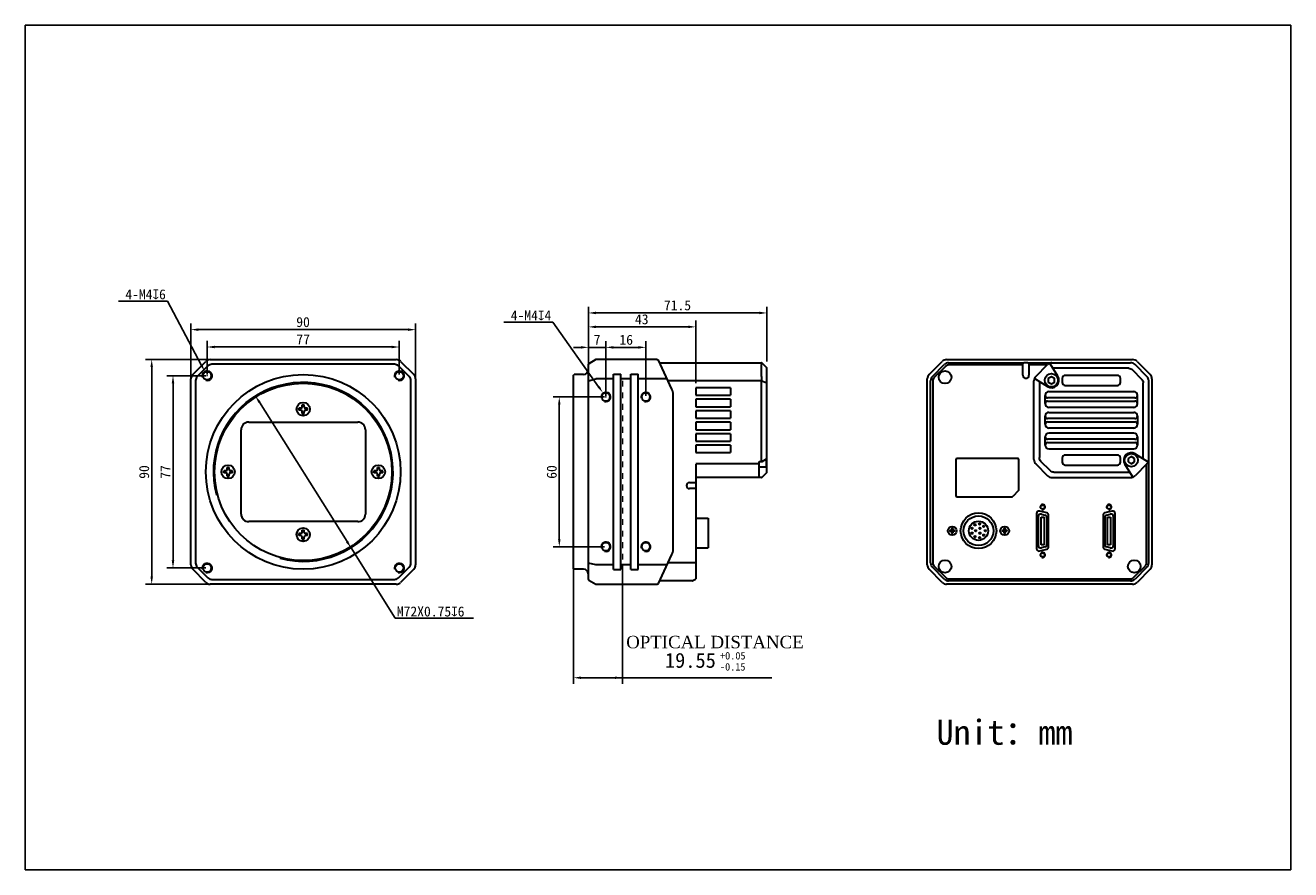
# Model space of a CAD drawing. Header units: millimetres. Extents: x -6 to 501, y 18 to 357.
import ezdxf

# ---------------------------------------------------------------- set-up
doc = ezdxf.new("R2010")
doc.units = ezdxf.units.MM
doc.header["$LTSCALE"] = 23.1
doc.header["$PDMODE"] = 3
doc.header["$PDSIZE"] = 8
doc.linetypes.add('DASHED', pattern=[0.2, 0.1, -0.1])
doc.layers.get('0').update_dxf_attribs({"linetype": 'CONTINUOUS'})
doc.layers.get('Defpoints').update_dxf_attribs({"linetype": 'CONTINUOUS'})
for name, color, linetype in [('00_COMPONENTS', 7, 'CONTINUOUS'), ('09_ALL_ROUNDS', 7, 'CONTINUOUS'), ('20_ALL_FEATURES', 7, 'CONTINUOUS'), ('51__DRAFT_DIMS', 7, 'CONTINUOUS')]:
    doc.layers.add(name, color=color, linetype=linetype)
doc.styles.get("Standard").update_dxf_attribs({"font": 'simfang.ttf'})
doc.dimstyles.new('DIMSTYLE_1', dxfattribs={"dimtxt": 4, "dimasz": 3, "dimexe": 2.5, "dimexo": 0.5, "dimgap": 1, "dimtad": 1, "dimdsep": 46, "dimtxsty": 'STANDARD', "dimblk": '_FILLED', "dimblk1": '_FILLED', "dimblk2": '_FILLED', "dimcen": 0.09, "dimclrt": 3, "dimazin": 2, "dimtp": 0.3, "dimtm": 0.3, "dimtfac": 1, "dimtofl": 0, "dimtmove": 0, "dimatfit": 3, "dimldrblk": '_FILLED', "dimfxl": 1, "dimtolj": 1, "dimarcsym": 0})
doc.dimstyles.new('DIMSTYLE_2', dxfattribs={"dimtxt": 4, "dimasz": 3, "dimexe": 2.5, "dimexo": 0.5, "dimtad": 1, "dimdsep": 46, "dimtxsty": 'STANDARD', "dimblk": '_FILLED', "dimblk1": '_FILLED', "dimblk2": '_FILLED', "dimcen": 0.09, "dimclrt": 3, "dimazin": 2, "dimtp": 0.1, "dimtm": 0.1, "dimtfac": 1, "dimtofl": 0, "dimtmove": 0, "dimatfit": 1, "dimldrblk": '_FILLED', "dimfxl": 1, "dimtolj": 1, "dimarcsym": 0})
doc.dimstyles.new('DIMSTYLE_3', dxfattribs={"dimtxt": 4, "dimasz": 3, "dimexe": 2.5, "dimexo": 0.5, "dimtad": 1, "dimdsep": 46, "dimtxsty": 'STANDARD', "dimblk": '_FILLED', "dimblk1": '_FILLED', "dimblk2": '_FILLED', "dimcen": 0.09, "dimclrt": 3, "dimazin": 2, "dimtp": 0.3, "dimtm": 0.3, "dimtfac": 1, "dimtmove": 0, "dimatfit": 2, "dimldrblk": '_FILLED', "dimfxl": 1, "dimtolj": 1, "dimarcsym": 0})
doc.dimstyles.new('DIMSTYLE_4', dxfattribs={"dimtxt": 4, "dimasz": 3, "dimexe": 2.5, "dimexo": 0.5, "dimgap": 1, "dimtad": 1, "dimdsep": 46, "dimtxsty": 'STANDARD', "dimblk": '_FILLED', "dimblk1": '_FILLED', "dimblk2": '_FILLED', "dimcen": 0.09, "dimclrt": 3, "dimazin": 2, "dimtp": 0.2, "dimtm": 0.2, "dimtfac": 1, "dimtofl": 0, "dimtmove": 0, "dimatfit": 3, "dimldrblk": '_FILLED', "dimfxl": 1, "dimtolj": 1, "dimarcsym": 0})

# ---------------------------------------------------------------- blocks, each defined once
blk = doc.blocks.new('_FILLED')
at = {"color": 0, "linetype": 'ByBlock'}
blk.add_solid([(0, 0), (-1, 0.17), (-1, -0.17)], dxfattribs=at)
blk = doc.blocks.new('*D1')
at = {"layer": '51__DRAFT_DIMS', "color": 0, "lineweight": -2, "transparency": 16777216}
for p, q in [((60.78, 215.35), (60.78, 237.1)), ((63.78, 234.6), (147.78, 234.6)), ((150.78, 210.27), (150.78, 237.1))]:
    blk.add_line(p, q, dxfattribs=at)
at = {"layer": 'Defpoints', "color": 0, "transparency": 16777216}
for p in [(150.78, 234.6), (60.78, 214.85), (150.78, 209.77)]:
    blk.add_point(p, dxfattribs=at)
at = {"layer": '51__DRAFT_DIMS', "color": 0, "lineweight": -2, "transparency": 16777216, "xscale": 3, "yscale": 3, "zscale": 3, "rotation": 180}
blk.add_blockref('_FILLED', (60.78, 234.6), dxfattribs=at)
at = {"layer": '51__DRAFT_DIMS', "color": 0, "lineweight": -2, "transparency": 16777216, "xscale": 3, "yscale": 3, "zscale": 3}
blk.add_blockref('_FILLED', (150.78, 234.6), dxfattribs=at)
at = {"layer": '51__DRAFT_DIMS', "color": 3, "transparency": 16777216, "insert": (105.72, 239.65), "char_height": 4, "attachment_point": 2}
blk.add_mtext('\\A1;{\\C7;90}', dxfattribs=at)
blk = doc.blocks.new('*D2')
at = {"layer": '51__DRAFT_DIMS', "color": 0, "lineweight": -2, "transparency": 16777216}
for p, q in [((67.28, 216.62), (67.28, 230.15)), ((144.28, 216.62), (144.28, 230.15)), ((141.28, 227.65), (70.28, 227.65))]:
    blk.add_line(p, q, dxfattribs=at)
at = {"layer": 'Defpoints', "color": 0, "transparency": 16777216}
for p in [(67.28, 227.65), (67.28, 216.12), (144.28, 216.12)]:
    blk.add_point(p, dxfattribs=at)
at = {"layer": '51__DRAFT_DIMS', "color": 0, "lineweight": -2, "transparency": 16777216, "xscale": 3, "yscale": 3, "zscale": 3, "rotation": 180}
blk.add_blockref('_FILLED', (67.28, 227.65), dxfattribs=at)
at = {"layer": '51__DRAFT_DIMS', "color": 0, "lineweight": -2, "transparency": 16777216, "xscale": 3, "yscale": 3, "zscale": 3}
blk.add_blockref('_FILLED', (144.28, 227.65), dxfattribs=at)
at = {"layer": '51__DRAFT_DIMS', "color": 3, "transparency": 16777216, "insert": (105.76, 232.7), "char_height": 4, "attachment_point": 2}
blk.add_mtext('\\A1;{\\C7;77}', dxfattribs=at)
blk = doc.blocks.new('*D3')
at = {"layer": '51__DRAFT_DIMS', "color": 0, "lineweight": -2, "transparency": 16777216}
for p, q in [((66.78, 216.12), (51.12, 216.12)), ((53.62, 213.12), (53.62, 142.12)), ((66.78, 139.12), (51.12, 139.12))]:
    blk.add_line(p, q, dxfattribs=at)
at = {"layer": 'Defpoints', "color": 0, "transparency": 16777216}
for p in [(67.28, 216.12), (53.62, 139.12), (67.28, 139.12)]:
    blk.add_point(p, dxfattribs=at)
at = {"layer": '51__DRAFT_DIMS', "color": 0, "lineweight": -2, "transparency": 16777216, "xscale": 3, "yscale": 3, "zscale": 3}
for p, rotation in [((53.62, 216.12), 90), ((53.62, 139.12), 270)]:
    blk.add_blockref('_FILLED', p, dxfattribs=dict(at, rotation=rotation))
at = {"layer": '51__DRAFT_DIMS', "color": 3, "transparency": 16777216, "insert": (48.57, 177.59), "char_height": 4, "attachment_point": 2, "rotation": 90}
blk.add_mtext('\\A1;{\\C7;77}', dxfattribs=at)
blk = doc.blocks.new('*D4')
at = {"layer": '51__DRAFT_DIMS', "color": 0, "lineweight": -2, "transparency": 16777216}
for p, q in [((68.05, 222.62), (42.58, 222.62)), ((45.08, 219.62), (45.08, 135.62)), ((68.05, 132.62), (42.58, 132.62))]:
    blk.add_line(p, q, dxfattribs=at)
at = {"layer": 'Defpoints', "color": 0, "transparency": 16777216}
for p in [(68.55, 222.62), (45.08, 132.62), (68.55, 132.62)]:
    blk.add_point(p, dxfattribs=at)
at = {"layer": '51__DRAFT_DIMS', "color": 0, "lineweight": -2, "transparency": 16777216, "xscale": 3, "yscale": 3, "zscale": 3}
for p, rotation in [((45.08, 222.62), 90), ((45.08, 132.62), 270)]:
    blk.add_blockref('_FILLED', p, dxfattribs=dict(at, rotation=rotation))
at = {"layer": '51__DRAFT_DIMS', "color": 3, "transparency": 16777216, "insert": (40.04, 177.56), "char_height": 4, "attachment_point": 2, "rotation": 90}
blk.add_mtext('\\A1;{\\C7;90}', dxfattribs=at)
blk = doc.blocks.new('*D5')
at = {"layer": '51__DRAFT_DIMS', "color": 0, "lineweight": -2, "transparency": 16777216}
for p, q in [((51.37, 246.04), (31.83, 246.04)), ((64.94, 220.53), (51.37, 246.04)), ((67.19, 216.12), (67.37, 216.12)), ((67.28, 216.03), (67.28, 216.21))]:
    blk.add_line(p, q, dxfattribs=at)
at = {"layer": 'Defpoints', "color": 0, "transparency": 16777216}
for p in [(66.34, 217.88), (68.22, 214.35)]:
    blk.add_point(p, dxfattribs=at)
at = {"layer": '51__DRAFT_DIMS', "color": 0, "lineweight": -2, "transparency": 16777216, "xscale": 3, "yscale": 3, "zscale": 3, "rotation": 298.0023722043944}
blk.add_blockref('_FILLED', (66.34, 217.88), dxfattribs=at)
at = {"layer": '51__DRAFT_DIMS', "color": 3, "transparency": 16777216, "insert": (50.75, 250.75), "char_height": 4, "attachment_point": 3}
blk.add_mtext('\\A1;{\\C7;4-M4\\fgdt|b0|i0|c134|p2;x\\f@FangSong|b0|i0|c134|p49;6}', dxfattribs=at)
blk = doc.blocks.new('*D6')
at = {"layer": '51__DRAFT_DIMS', "color": 0, "lineweight": -2, "transparency": 16777216}
for p, q in [((88.22, 205.55), (123.35, 149.68)), ((124.94, 147.14), (142.65, 118.97)), ((142.65, 118.97), (174.06, 118.97))]:
    blk.add_line(p, q, dxfattribs=at)
at = {"layer": 'Defpoints', "color": 0, "transparency": 16777216}
for p in [(86.62, 208.09), (124.94, 147.14)]:
    blk.add_point(p, dxfattribs=at)
at = {"layer": '51__DRAFT_DIMS', "color": 0, "lineweight": -2, "transparency": 16777216, "xscale": 3, "yscale": 3, "zscale": 3}
for p, rotation in [((86.62, 208.09), 122.1550733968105), ((124.94, 147.14), 302.1550733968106)]:
    blk.add_blockref('_FILLED', p, dxfattribs=dict(at, rotation=rotation))
at = {"layer": '51__DRAFT_DIMS', "color": 3, "transparency": 16777216, "insert": (143.28, 123.68), "char_height": 4, "attachment_point": 1}
blk.add_mtext('\\A1;{\\C7;M72X0.75\\fgdt|b0|i0|c134|p2;x\\f@FangSong|b0|i0|c134|p49;6}', dxfattribs=at)
blk = doc.blocks.new('*D8')
at = {"layer": '51__DRAFT_DIMS', "color": 0, "lineweight": -2, "transparency": 16777216}
for p, q in [((220.03, 220.55), (220.03, 230)), ((227.03, 208.12), (227.03, 230)), ((217.03, 227.5), (214.03, 227.5)), ((230.03, 227.5), (233.03, 227.5))]:
    blk.add_line(p, q, dxfattribs=at)
at = {"layer": 'Defpoints', "color": 0, "transparency": 16777216}
for p in [(227.03, 227.5), (220.03, 220.05), (227.03, 207.62)]:
    blk.add_point(p, dxfattribs=at)
at = {"layer": '51__DRAFT_DIMS', "color": 0, "lineweight": -2, "transparency": 16777216, "xscale": 3, "yscale": 3, "zscale": 3}
blk.add_blockref('_FILLED', (220.03, 227.5), dxfattribs=at)
at = {"layer": '51__DRAFT_DIMS', "color": 0, "lineweight": -2, "transparency": 16777216, "xscale": 3, "yscale": 3, "zscale": 3, "rotation": 180}
blk.add_blockref('_FILLED', (227.03, 227.5), dxfattribs=at)
at = {"layer": '51__DRAFT_DIMS', "color": 3, "lineweight": 15, "transparency": 16777216, "insert": (223.53, 232.55), "char_height": 4, "attachment_point": 2}
blk.add_mtext('\\A1;{\\C256;7}', dxfattribs=at)
blk = doc.blocks.new('*D9')
at = {"layer": '51__DRAFT_DIMS', "color": 0, "lineweight": -2, "transparency": 16777216}
for p, q in [((227.03, 208.12), (227.03, 230)), ((243.03, 208.12), (243.03, 230)), ((230.03, 227.5), (240.03, 227.5))]:
    blk.add_line(p, q, dxfattribs=at)
at = {"layer": 'Defpoints', "color": 0, "transparency": 16777216}
for p in [(243.03, 227.5), (227.03, 207.62), (243.03, 207.62)]:
    blk.add_point(p, dxfattribs=at)
at = {"layer": '51__DRAFT_DIMS', "color": 0, "lineweight": -2, "transparency": 16777216, "xscale": 3, "yscale": 3, "zscale": 3, "rotation": 180}
blk.add_blockref('_FILLED', (227.03, 227.5), dxfattribs=at)
at = {"layer": '51__DRAFT_DIMS', "color": 0, "lineweight": -2, "transparency": 16777216, "xscale": 3, "yscale": 3, "zscale": 3}
blk.add_blockref('_FILLED', (243.03, 227.5), dxfattribs=at)
at = {"layer": '51__DRAFT_DIMS', "color": 3, "lineweight": 15, "transparency": 16777216, "insert": (235.18, 232.55), "char_height": 4, "attachment_point": 2}
blk.add_mtext('\\A1;{\\C256;16}', dxfattribs=at)
blk = doc.blocks.new('*D10')
at = {"layer": '51__DRAFT_DIMS', "color": 0, "lineweight": -2, "transparency": 16777216}
for p, q in [((226.53, 207.62), (205.87, 207.62)), ((208.37, 204.62), (208.37, 150.62)), ((226.53, 147.62), (205.87, 147.62))]:
    blk.add_line(p, q, dxfattribs=at)
at = {"layer": 'Defpoints', "color": 0, "transparency": 16777216}
for p in [(227.03, 207.62), (208.37, 147.62), (227.03, 147.62)]:
    blk.add_point(p, dxfattribs=at)
at = {"layer": '51__DRAFT_DIMS', "color": 0, "lineweight": -2, "transparency": 16777216, "xscale": 3, "yscale": 3, "zscale": 3}
for p, rotation in [((208.37, 207.62), 90), ((208.37, 147.62), 270)]:
    blk.add_blockref('_FILLED', p, dxfattribs=dict(at, rotation=rotation))
at = {"layer": '51__DRAFT_DIMS', "color": 3, "lineweight": 15, "transparency": 16777216, "insert": (203.33, 177.57), "char_height": 4, "attachment_point": 2, "rotation": 90}
blk.add_mtext('\\A1;{\\C7;60}', dxfattribs=at)
blk = doc.blocks.new('*D11')
at = {"layer": '51__DRAFT_DIMS', "color": 0, "lineweight": -2, "transparency": 16777216}
for p, q in [((220.03, 220.55), (220.03, 238.21)), ((223.03, 235.71), (260.03, 235.71)), ((263.03, 213.19), (263.03, 238.21))]:
    blk.add_line(p, q, dxfattribs=at)
at = {"layer": 'Defpoints', "color": 0, "transparency": 16777216}
for p in [(263.03, 235.71), (220.03, 220.05), (263.03, 212.69)]:
    blk.add_point(p, dxfattribs=at)
at = {"layer": '51__DRAFT_DIMS', "color": 0, "lineweight": -2, "transparency": 16777216, "xscale": 3, "yscale": 3, "zscale": 3, "rotation": 180}
blk.add_blockref('_FILLED', (220.03, 235.71), dxfattribs=at)
at = {"layer": '51__DRAFT_DIMS', "color": 0, "lineweight": -2, "transparency": 16777216, "xscale": 3, "yscale": 3, "zscale": 3}
blk.add_blockref('_FILLED', (263.03, 235.71), dxfattribs=at)
at = {"layer": '51__DRAFT_DIMS', "color": 3, "lineweight": 15, "transparency": 16777216, "insert": (241.41, 240.76), "char_height": 4, "attachment_point": 2}
blk.add_mtext('\\A1;{\\C256;43}', dxfattribs=at)
blk = doc.blocks.new('*D12')
at = {"layer": '51__DRAFT_DIMS', "color": 0, "lineweight": -2, "transparency": 16777216}
for p, q in [((220.03, 220.55), (220.03, 243.79)), ((291.53, 221.89), (291.53, 243.79)), ((223.03, 241.29), (288.53, 241.29))]:
    blk.add_line(p, q, dxfattribs=at)
at = {"layer": 'Defpoints', "color": 0, "transparency": 16777216}
for p in [(291.53, 241.29), (220.03, 220.05), (291.53, 221.39)]:
    blk.add_point(p, dxfattribs=at)
at = {"layer": '51__DRAFT_DIMS', "color": 0, "lineweight": -2, "transparency": 16777216, "xscale": 3, "yscale": 3, "zscale": 3, "rotation": 180}
blk.add_blockref('_FILLED', (220.03, 241.29), dxfattribs=at)
at = {"layer": '51__DRAFT_DIMS', "color": 0, "lineweight": -2, "transparency": 16777216, "xscale": 3, "yscale": 3, "zscale": 3}
blk.add_blockref('_FILLED', (291.53, 241.29), dxfattribs=at)
at = {"layer": '51__DRAFT_DIMS', "color": 3, "lineweight": 15, "transparency": 16777216, "insert": (255.73, 246.36), "char_height": 4, "attachment_point": 2}
blk.add_mtext('\\A1;{\\C256;71.5}', dxfattribs=at)
blk = doc.blocks.new('*D13')
at = {"layer": '51__DRAFT_DIMS', "color": 0, "lineweight": -2, "transparency": 16777216}
for p, q in [((205.78, 237.58), (186.14, 237.58)), ((224.14, 211.69), (205.78, 237.58)), ((226.94, 207.62), (227.12, 207.62)), ((227.03, 207.53), (227.03, 207.71))]:
    blk.add_line(p, q, dxfattribs=at)
at = {"layer": 'Defpoints', "color": 0, "transparency": 16777216}
for p in [(225.87, 209.25), (228.19, 205.98)]:
    blk.add_point(p, dxfattribs=at)
at = {"layer": '51__DRAFT_DIMS', "color": 0, "lineweight": -2, "transparency": 16777216, "xscale": 3, "yscale": 3, "zscale": 3, "rotation": 305.3415762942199}
blk.add_blockref('_FILLED', (225.87, 209.25), dxfattribs=at)
at = {"layer": '51__DRAFT_DIMS', "color": 3, "lineweight": 15, "transparency": 16777216, "insert": (205.15, 242.29), "char_height": 4, "attachment_point": 3}
blk.add_mtext('\\A1;{\\C7;4-M4\\fgdt|b0|i0|c134|p2;x\\f@FangSong|b0|i0|c134|p49;4}', dxfattribs=at)

msp = doc.modelspace()

# ---------------------------------------------------------------- linework, layer by layer
at = {"color": 252}
for p, q in [((227.029, 227.502), (220.029, 227.502)), ((214.079, 138.816), (214.079, 92.625)), ((233.636, 140.029), (233.636, 92.625)), ((233.636, 95.125), (217.079, 95.125)), ((293.468, 95.125), (233.636, 95.125))]:
    msp.add_line(p, q, dxfattribs=at)
msp.add_lwpolyline([(-5.553, 356.548), (501.388, 356.548), (501.388, 18.215), (-5.553, 18.215)], close=True)
at = {"layer": '00_COMPONENTS', "lineweight": 30}
for p, q in [((61.515, 216.641), (66.758, 221.884)), ((67.619, 220.051), (63.347, 215.779)), ((68.525, 222.616), (143.04, 222.616)), ((142.354, 220.711), (69.212, 220.711)), ((148.218, 215.779), (143.946, 220.051)), ((144.808, 221.884), (150.05, 216.641)), ((220.029, 134.521), (220.029, 220.711)), ((222.959, 222.576), (220.179, 220.97)), ((222.959, 222.576), (222.959, 222.575)), ((247.642, 222.616), (223.109, 222.616)), ((247.642, 222.616), (248.095, 222.327)), ((253.491, 210.756), (248.095, 222.327)), ((356.545, 216.641), (361.787, 221.884)), ((357.845, 215.848), (362.58, 220.584)), ((363.198, 219.966), (358.462, 215.231)), ((363.555, 222.616), (438.07, 222.616)), ((364.348, 221.316), (394.51, 221.316)), ((394.113, 220.443), (364.348, 220.443)), ((394.113, 216.316), (394.113, 221.316)), ((396.113, 221.316), (394.513, 221.316)), ((396.115, 221.316), (396.505, 221.316)), ((396.513, 221.316), (396.513, 216.316)), ((396.513, 221.316), (437.277, 221.316)), ((403.839, 220.443), (396.513, 220.443)), ((406.353, 219.109), (406.141, 218.976)), ((443.78, 215.848), (439.045, 220.584)), ((439.838, 221.884), (445.08, 216.641)), ((60.783, 140.359), (60.783, 214.873)), ((62.688, 214.187), (62.688, 141.045)), ((148.877, 141.045), (148.877, 214.187)), ((150.783, 214.873), (150.783, 140.359)), ((214.079, 216.416), (214.279, 216.616)), ((214.079, 138.816), (214.079, 216.416)), ((218.029, 216.616), (214.279, 216.616)), ((220.029, 214.15), (222.959, 214.876)), ((223.109, 214.873), (222.959, 214.876)), ((230.029, 214.873), (223.109, 214.873)), ((230.029, 138.523), (230.029, 216.709)), ((230.029, 216.709), (233.029, 216.709)), ((233.029, 138.523), (233.029, 216.709)), ((237.029, 214.873), (233.029, 214.873)), ((237.029, 138.523), (237.029, 216.709)), ((237.029, 216.709), (240.029, 216.709)), ((240.029, 138.523), (240.029, 216.709)), ((251.571, 214.873), (240.029, 214.873)), ((355.813, 140.359), (355.813, 214.873)), ((357.113, 141.151), (357.113, 214.08)), ((357.986, 214.08), (357.986, 141.151)), ((444.513, 141.151), (444.513, 214.08)), ((445.813, 214.873), (445.813, 140.359)), ((253.96, 146.589), (253.96, 208.642)), ((104.883, 203.166), (104.033, 203.166)), ((104.033, 202.366), (104.033, 203.166)), ((105.383, 204.516), (106.183, 204.516)), ((105.383, 203.666), (105.383, 204.516)), ((106.183, 203.666), (106.183, 204.516)), ((107.533, 203.166), (106.683, 203.166)), ((107.533, 202.366), (107.533, 203.166)), ((104.883, 202.366), (104.033, 202.366)), ((105.383, 201.016), (105.383, 201.866)), ((105.383, 201.016), (106.183, 201.016)), ((106.183, 201.016), (106.183, 201.866)), ((107.533, 202.366), (106.683, 202.366)), ((80.891, 160.716), (80.891, 194.516)), ((83.933, 197.558), (127.633, 197.558)), ((130.675, 194.516), (130.675, 160.716)), ((74.783, 178.016), (73.933, 178.016)), ((73.933, 177.216), (73.933, 178.016)), ((75.283, 179.366), (76.083, 179.366)), ((75.283, 178.516), (75.283, 179.366)), ((76.083, 178.516), (76.083, 179.366)), ((77.433, 178.016), (76.583, 178.016)), ((77.433, 177.216), (77.433, 178.016)), ((134.983, 178.016), (134.133, 178.016)), ((134.133, 177.216), (134.133, 178.016)), ((135.483, 179.366), (136.283, 179.366)), ((135.483, 178.516), (135.483, 179.366)), ((136.283, 178.516), (136.283, 179.366)), ((137.633, 178.016), (136.783, 178.016)), ((137.633, 177.216), (137.633, 178.016)), ((263.029, 180.643), (263.029, 172.918)), ((443.639, 141.151), (443.639, 180.643)), ((74.783, 177.216), (73.933, 177.216)), ((75.283, 175.866), (75.283, 176.716)), ((75.283, 175.866), (76.083, 175.866)), ((76.083, 175.866), (76.083, 176.716)), ((77.433, 177.216), (76.583, 177.216)), ((134.983, 177.216), (134.133, 177.216)), ((135.483, 175.866), (135.483, 176.716)), ((135.483, 175.866), (136.283, 175.866)), ((136.283, 175.866), (136.283, 176.716)), ((137.633, 177.216), (136.783, 177.216)), ((260.529, 173.316), (263.029, 173.316)), ((263.029, 172.916), (263.029, 171.316)), ((263.029, 170.916), (260.529, 170.916)), ((263.029, 171.313), (263.029, 170.923)), ((263.029, 170.916), (263.029, 134.789)), ((127.633, 157.674), (83.933, 157.674)), ((263.029, 159.066), (268.029, 159.066)), ((268.029, 159.065), (268.029, 147.167)), ((399.613, 160.946), (399.613, 146.886)), ((400.263, 159.717), (400.263, 148.116)), ((403.671, 161.162), (400.871, 161.912)), ((401.413, 159.517), (402.613, 159.517)), ((401.413, 148.316), (401.413, 159.517)), ((401.413, 159.516), (402.613, 159.516)), ((401.521, 160.683), (403.021, 160.281)), ((401.521, 160.682), (403.021, 160.28)), ((402.613, 159.517), (402.613, 148.316)), ((403.763, 148.518), (403.763, 159.315)), ((404.413, 147.636), (404.413, 160.196)), ((426.213, 160.196), (426.213, 147.636)), ((426.863, 159.314), (426.863, 148.517)), ((429.754, 161.912), (426.954, 161.162)), ((427.604, 160.28), (429.104, 160.682)), ((427.604, 160.279), (429.104, 160.681)), ((428.013, 159.516), (429.213, 159.516)), ((428.013, 148.315), (428.013, 159.516)), ((428.013, 159.515), (429.213, 159.515)), ((429.213, 159.516), (429.213, 148.315)), ((430.363, 148.115), (430.363, 159.716)), ((431.013, 146.886), (431.013, 160.946)), ((104.883, 152.866), (104.033, 152.866)), ((104.033, 152.066), (104.033, 152.866)), ((105.383, 154.216), (106.183, 154.216)), ((105.383, 153.366), (105.383, 154.216)), ((106.183, 153.366), (106.183, 154.216)), ((107.533, 152.866), (106.683, 152.866)), ((107.533, 152.066), (107.533, 152.866)), ((104.883, 152.066), (104.033, 152.066)), ((105.383, 150.716), (105.383, 151.566)), ((105.383, 150.716), (106.183, 150.716)), ((106.183, 150.716), (106.183, 151.566)), ((107.533, 152.066), (106.683, 152.066)), ((263.029, 147.166), (268.029, 147.166)), ((402.613, 148.317), (401.413, 148.317)), ((402.613, 148.316), (401.413, 148.316)), ((403.021, 147.553), (401.521, 147.151)), ((403.021, 147.552), (401.521, 147.15)), ((429.104, 147.15), (427.604, 147.552)), ((429.104, 147.149), (427.604, 147.551)), ((429.213, 148.316), (428.013, 148.316)), ((429.213, 148.315), (428.013, 148.315)), ((248.095, 132.905), (253.491, 144.476)), ((400.871, 145.92), (403.671, 146.67)), ((426.954, 146.67), (429.754, 145.92)), ((66.758, 133.348), (61.515, 138.591)), ((63.347, 139.453), (67.619, 135.181)), ((143.946, 135.181), (148.218, 139.453)), ((150.05, 138.591), (144.808, 133.348)), ((214.079, 138.816), (214.279, 138.616)), ((218.029, 138.616), (214.279, 138.616)), ((222.959, 140.356), (220.029, 141.082)), ((223.109, 140.359), (222.959, 140.356)), ((230.029, 140.359), (223.109, 140.359)), ((230.029, 138.523), (233.029, 138.523)), ((237.029, 140.359), (233.029, 140.359)), ((237.029, 138.523), (240.029, 138.523)), ((251.571, 140.359), (240.029, 140.359)), ((263.029, 141.151), (251.941, 141.151)), ((361.787, 133.348), (356.545, 138.591)), ((362.58, 134.648), (357.845, 139.384)), ((358.462, 140.001), (363.198, 135.266)), ((438.427, 135.266), (443.163, 140.001)), ((443.78, 139.384), (439.045, 134.648)), ((445.08, 138.591), (439.838, 133.348)), ((143.04, 132.616), (68.525, 132.616)), ((69.212, 134.521), (142.354, 134.521)), ((220.179, 134.261), (222.959, 132.656)), ((222.959, 132.656), (222.959, 132.656)), ((223.109, 132.616), (247.642, 132.616)), ((247.642, 132.616), (248.095, 132.905)), ((261.682, 133.916), (248.567, 133.916)), ((262.879, 134.529), (261.932, 133.983)), ((438.07, 132.616), (363.555, 132.616)), ((364.348, 134.789), (437.277, 134.789)), ((437.277, 133.916), (364.348, 133.916))]:
    msp.add_line(p, q, dxfattribs=at)
at = {"layer": '00_COMPONENTS', "color": 0, "linetype": 'DASHED', "lineweight": 15}
msp.add_line((233.629, 214.088), (233.629, 142.121), dxfattribs=at)
at = {"layer": '00_COMPONENTS', "lineweight": 30}
for centre, radius in [((362.913, 215.516), 2.55), ((67.283, 216.116), 1.65), ((105.783, 177.616), 39), ((105.783, 177.616), 35.5), ((144.283, 216.116), 1.65), ((227.029, 207.616), 1.65), ((243.029, 207.616), 1.65), ((105.783, 202.766), 2.7), ((75.683, 177.616), 2.7), ((135.883, 177.616), 2.7), ((402.013, 163.516), 0.8), ((428.613, 163.516), 0.8), ((105.783, 152.466), 2.7), ((227.029, 147.616), 1.65), ((243.029, 147.616), 1.65), ((362.913, 139.716), 2.55), ((402.013, 144.316), 0.8), ((428.613, 144.316), 0.8), ((438.713, 139.716), 2.55), ((67.283, 139.116), 1.65), ((144.283, 139.116), 1.65)]:
    msp.add_circle(centre, radius, dxfattribs=at)
at = {"layer": '00_COMPONENTS', "color": 8}
for centre, radius in [((67.283, 216.116), 2), ((144.283, 216.116), 2), ((105.783, 177.616), 36), ((67.283, 139.116), 2), ((144.283, 139.116), 2)]:
    msp.add_arc(centre, radius, 255, 195, dxfattribs=at)
at = {"layer": '00_COMPONENTS', "lineweight": 30}
for centre, radius, start, end in [((68.525, 220.116), 2.5, 90, 135.00076), ((143.04, 220.116), 2.5, 45, 90), ((218.029, 218.616), 2, 270, 0), ((220.329, 220.711), 0.3, 120, 180), ((223.109, 222.316), 0.3, 90.00474, 120), ((363.555, 220.116), 2.5, 90, 135), ((364.348, 218.816), 2.5, 90, 135), ((364.348, 218.816), 1.627, 90, 135), ((405.748, 218.816), 2.5, 90, 135), ((405.178, 220.992), 0.25, 104.68217, 211.95888), ((437.277, 218.816), 2.5, 45, 90), ((438.07, 220.116), 2.5, 45, 90), ((63.283, 214.873), 2.5, 135, 180), ((148.283, 214.873), 2.5, 0, 45.00186), ((224.471, 214.852), 1.362, 179.0988, 179.99934), ((358.313, 214.873), 2.5, 135, 180), ((359.613, 214.08), 2.5, 135, 180), ((359.613, 214.08), 1.627, 135, 180), ((395.313, 216.316), 1.2, 180, 0), ((442.013, 214.08), 2.5, 0, 45), ((443.313, 214.873), 2.5, 0, 45), ((248.96, 208.642), 5, 0, 25), ((104.883, 203.666), 0.5, 269.99991, 359.99991), ((106.683, 203.666), 0.5, 179.99991, 269.99991), ((104.883, 201.866), 0.5, 359.99991, 89.99991), ((106.683, 201.866), 0.5, 89.99991, 179.99991), ((83.933, 194.516), 3.042, 90, 180), ((127.633, 194.516), 3.042, 0, 90), ((74.783, 178.516), 0.5, 269.99991, 359.99991), ((76.583, 178.516), 0.5, 179.99991, 269.99991), ((134.983, 178.516), 0.5, 269.99991, 359.99991), ((136.783, 178.516), 0.5, 179.99991, 269.99991), ((74.783, 176.716), 0.5, 359.99991, 89.99991), ((76.583, 176.716), 0.5, 89.99991, 179.99991), ((134.983, 176.716), 0.5, 359.99991, 89.99991), ((136.783, 176.716), 0.5, 89.99991, 179.99991), ((260.529, 172.116), 1.2, 90, 270), ((83.933, 160.716), 3.042, 180, 270), ((127.633, 160.716), 3.042, 270, 360), ((400.613, 160.946), 1, 75, 180), ((401.263, 159.717), 1, 75, 180), ((401.263, 159.716), 1, 75, 180), ((402.763, 159.315), 1, 0, 75), ((402.763, 159.314), 1, 0, 75), ((403.413, 160.196), 1, 0, 75), ((427.213, 160.196), 1, 105, 180), ((427.863, 159.314), 1, 105, 180), ((427.863, 159.313), 1, 105, 180), ((429.363, 159.716), 1, 0, 105), ((429.363, 159.715), 1, 0, 105), ((430.013, 160.946), 1, 0, 105), ((104.883, 153.366), 0.5, 269.99991, 359.99991), ((106.683, 153.366), 0.5, 179.99991, 269.99991), ((104.883, 151.566), 0.5, 359.99991, 89.99991), ((106.683, 151.566), 0.5, 89.99991, 179.99991), ((401.263, 148.117), 1, 180, 285), ((401.263, 148.116), 1, 180, 285), ((402.763, 148.519), 1, 285, 0), ((402.763, 148.518), 1, 285, 0), ((403.413, 147.636), 1, 285, 0), ((427.213, 147.636), 1, 180, 255), ((427.863, 148.518), 1, 180, 255), ((427.863, 148.517), 1, 180, 255), ((429.363, 148.116), 1, 255, 0), ((429.363, 148.115), 1, 255, 0), ((248.96, 146.589), 5, 335, 0), ((400.613, 146.886), 1, 180, 285), ((430.013, 146.886), 1, 255, 0), ((63.283, 140.359), 2.5, 180, 225), ((148.283, 140.359), 2.5, 315, 360), ((218.029, 136.616), 2, 0, 90), ((358.313, 140.359), 2.5, 180, 225), ((359.613, 141.151), 2.5, 180, 225), ((359.613, 141.151), 1.627, 180, 225), ((442.013, 141.151), 1.627, 315, 0), ((442.013, 141.151), 2.5, 315, 0), ((443.313, 140.359), 2.5, 315, 0), ((68.525, 135.116), 2.5, 225, 270), ((143.04, 135.116), 2.5, 270, 315), ((220.329, 134.521), 0.3, 180, 240), ((223.109, 132.916), 0.3, 240, 270), ((223.109, 132.915), 0.3, 239.90268, 243.25136), ((261.682, 134.416), 0.5, 270, 300), ((262.729, 134.789), 0.3, 300, 0), ((363.555, 135.116), 2.5, 225, 270), ((364.348, 136.416), 2.5, 225, 270), ((364.348, 136.416), 1.627, 225, 270), ((437.277, 136.416), 1.627, 270, 315), ((437.277, 136.416), 2.5, 270, 315), ((438.07, 135.116), 2.5, 270, 315)]:
    msp.add_arc(centre, radius, start, end, dxfattribs=at)
at = {"layer": '00_COMPONENTS', "color": 252, "lineweight": 15}
for centre in [(227.029, 207.616), (243.029, 207.616), (227.029, 147.616), (243.029, 147.616)]:
    msp.add_arc(centre, 2, 255, 195, dxfattribs=at)
at = {"layer": '00_COMPONENTS', "color": 8, "lineweight": 30}
for centre in [(402.013, 163.516), (428.613, 163.516), (402.013, 144.316), (428.613, 144.316)]:
    msp.add_arc(centre, 1, 255, 195, dxfattribs=at)
at = {"layer": '00_COMPONENTS', "lineweight": 30}
for points, knots in [([(69.212, 220.711), (68.919, 220.711), (68.326, 220.597), (67.827, 220.258), (67.619, 220.051)], [0, 0, 0, 0, 0.4999901, 1, 1, 1, 1]), ([(143.946, 220.051), (143.739, 220.258), (143.239, 220.597), (142.647, 220.711), (142.354, 220.711)], [0, 0, 0, 0, 0.5001077, 1, 1, 1, 1]), ([(63.347, 215.779), (63.14, 215.572), (62.801, 215.073), (62.688, 214.48), (62.688, 214.187)], [0, 0, 0, 0, 0.5001077, 1, 1, 1, 1]), ([(148.877, 214.187), (148.877, 214.48), (148.764, 215.073), (148.425, 215.572), (148.218, 215.779)], [0, 0, 0, 0, 0.4999901, 1, 1, 1, 1]), ([(62.688, 141.045), (62.688, 140.752), (62.801, 140.159), (63.14, 139.66), (63.347, 139.453)], [0, 0, 0, 0, 0.4999901, 1, 1, 1, 1]), ([(148.218, 139.453), (148.425, 139.66), (148.764, 140.159), (148.877, 140.752), (148.877, 141.045)], [0, 0, 0, 0, 0.5001077, 1, 1, 1, 1]), ([(150.783, 140.359), (150.783, 140.358), (150.778, 140.358), (150.774, 140.357), (150.763, 140.357), (150.755, 140.357), (150.751, 140.356)], [0, 0, 0, 0, 0.0656058, 0.2554311, 0.5682132, 1, 1, 1, 1]), ([(67.619, 135.181), (67.827, 134.973), (68.326, 134.634), (68.919, 134.521), (69.212, 134.521)], [0, 0, 0, 0, 0.5001077, 1, 1, 1, 1]), ([(142.354, 134.521), (142.647, 134.521), (143.239, 134.634), (143.739, 134.973), (143.946, 135.181)], [0, 0, 0, 0, 0.4999901, 1, 1, 1, 1])]:
    msp.add_open_spline(points, degree=3, knots=knots, dxfattribs=at)
at = {"layer": '09_ALL_ROUNDS', "color": 7, "lineweight": 30}
for p, q in [((392.013, 182.966), (367.713, 182.966)), ((367.213, 182.466), (367.213, 168.166)), ((392.513, 170.473), (392.513, 182.466)), ((367.713, 167.666), (389.705, 167.666)), ((392.366, 170.119), (390.059, 167.812))]:
    msp.add_line(p, q, dxfattribs=at)
for centre, start, end in [((367.713, 182.466), 90, 180), ((392.013, 182.466), 0, 90), ((367.713, 168.166), 180, 270), ((389.705, 168.166), 270, 315), ((392.013, 170.473), 315, 0)]:
    msp.add_arc(centre, 0.5, start, end, dxfattribs=at)
at = {"layer": '20_ALL_FEATURES', "lineweight": 30}
for p, q in [((248.567, 221.316), (289.321, 221.316)), ((289.322, 215.884), (289.322, 220.548)), ((291.382, 219.462), (289.675, 221.169)), ((291.529, 177.523), (291.529, 219.109)), ((399.245, 215.848), (403.98, 220.584)), ((408.058, 215.904), (404.966, 220.86)), ((406.353, 219.109), (406.141, 218.976)), ((436.52, 219.109), (406.353, 219.109)), ((438.02, 218.487), (441.684, 214.823)), ((439.045, 220.584), (443.78, 215.848)), ((289.554, 214.08), (251.941, 214.08)), ((289.322, 181.731), (289.322, 214.03)), ((289.554, 214.08), (291.529, 213.262)), ((398.513, 182.551), (398.513, 214.08)), ((398.968, 214.863), (403.925, 211.771)), ((400.852, 213.688), (400.72, 213.475)), ((400.72, 213.475), (400.72, 183.309)), ((405.513, 215.755), (404.263, 215.033)), ((404.263, 215.033), (404.263, 213.59)), ((404.263, 213.59), (405.513, 212.868)), ((406.763, 215.033), (405.513, 215.755)), ((405.513, 212.868), (406.763, 213.59)), ((406.763, 213.59), (406.763, 215.033)), ((409.866, 215.066), (409.866, 213.466)), ((431.959, 216.266), (411.066, 216.266)), ((433.159, 213.466), (433.159, 215.066)), ((442.305, 183.156), (442.305, 213.323)), ((263.029, 211.316), (263.029, 208.316)), ((277.029, 211.316), (263.029, 211.316)), ((263.029, 208.316), (277.029, 208.316)), ((277.029, 211.316), (277.029, 208.316)), ((403.013, 204.966), (403.013, 208.266)), ((404.513, 209.766), (438.513, 209.766)), ((411.066, 212.266), (431.959, 212.266)), ((440.013, 204.966), (440.013, 208.266)), ((263.029, 206.716), (263.029, 203.716)), ((277.029, 206.716), (263.029, 206.716)), ((263.029, 203.716), (277.029, 203.716)), ((277.029, 206.716), (277.029, 203.716)), ((439.013, 207.266), (404.013, 207.266)), ((404.013, 205.966), (439.013, 205.966)), ((438.513, 203.466), (404.513, 203.466)), ((263.029, 202.116), (263.029, 199.116)), ((277.029, 202.116), (263.029, 202.116)), ((263.029, 199.116), (277.029, 199.116)), ((277.029, 202.116), (277.029, 199.116)), ((403.013, 196.666), (403.013, 199.966)), ((439.013, 198.966), (404.013, 198.966)), ((404.513, 201.466), (438.513, 201.466)), ((440.013, 199.966), (440.013, 196.666)), ((263.029, 197.516), (263.029, 194.516)), ((277.029, 197.516), (263.029, 197.516)), ((263.029, 194.516), (277.029, 194.516)), ((263.029, 192.916), (263.029, 189.916)), ((277.029, 192.916), (263.029, 192.916)), ((277.029, 197.516), (277.029, 194.516)), ((277.029, 192.916), (277.029, 189.916)), ((404.013, 197.666), (439.013, 197.666)), ((438.513, 195.166), (404.513, 195.166)), ((438.513, 193.166), (404.513, 193.166)), ((263.029, 189.916), (277.029, 189.916)), ((263.029, 188.316), (263.029, 185.316)), ((277.029, 188.316), (263.029, 188.316)), ((277.029, 188.316), (277.029, 185.316)), ((403.013, 188.366), (403.013, 191.666)), ((439.013, 190.666), (404.013, 190.666)), ((404.013, 189.366), (439.013, 189.366)), ((440.013, 191.666), (440.013, 188.366)), ((263.029, 185.316), (277.029, 185.316)), ((289.701, 181.813), (291.338, 182.834)), ((291.359, 179.666), (291.359, 182.848)), ((291.527, 183.117), (291.529, 183.157)), ((404.513, 186.866), (438.513, 186.866)), ((409.866, 183.166), (409.866, 181.566)), ((431.959, 184.366), (411.066, 184.366)), ((433.159, 181.566), (433.159, 183.166)), ((437.513, 183.755), (436.263, 183.033)), ((436.263, 183.033), (436.263, 181.59)), ((438.763, 183.033), (437.513, 183.755)), ((438.763, 181.59), (438.763, 183.033)), ((439.1, 184.861), (444.057, 181.769)), ((442.173, 182.944), (442.305, 183.156)), ((288.429, 180.784), (263.029, 180.784)), ((288.429, 181.731), (289.387, 181.731)), ((288.429, 175.316), (288.429, 181.731)), ((291.259, 179.566), (288.429, 179.566)), ((289.702, 181.813), (289.701, 181.813)), ((399.245, 180.784), (403.98, 176.048)), ((405.005, 178.144), (401.341, 181.809)), ((406.505, 177.523), (436.672, 177.523)), ((411.066, 180.366), (431.959, 180.366)), ((438.059, 175.772), (434.967, 180.728)), ((436.263, 181.59), (437.513, 180.868)), ((436.672, 177.523), (436.884, 177.655)), ((437.513, 180.868), (438.763, 181.59)), ((443.78, 180.784), (439.045, 176.048)), ((289.322, 175.316), (263.029, 175.316)), ((289.675, 175.462), (291.382, 177.169)), ((405.748, 175.316), (437.277, 175.316)), ((364.966, 154.196), (365.533, 154.196)), ((365.533, 153.836), (364.966, 153.836)), ((365.633, 154.296), (365.633, 154.862)), ((365.633, 153.17), (365.633, 153.736)), ((365.993, 154.862), (365.993, 154.296)), ((365.993, 153.736), (365.993, 153.17)), ((366.093, 154.196), (366.659, 154.196)), ((366.659, 153.836), (366.093, 153.836)), ((385.966, 154.196), (386.533, 154.196)), ((386.533, 153.836), (385.966, 153.836)), ((386.633, 154.296), (386.633, 154.862)), ((386.633, 153.17), (386.633, 153.736)), ((386.993, 154.862), (386.993, 154.296)), ((386.993, 153.736), (386.993, 153.17)), ((387.093, 154.196), (387.659, 154.196)), ((387.659, 153.836), (387.093, 153.836))]:
    msp.add_line(p, q, dxfattribs=at)
for points in [[(291.338, 182.834), (291.371, 182.857), (291.42, 182.9), (291.461, 182.949), (291.493, 183.002), (291.515, 183.058), (291.527, 183.117)], [(289.387, 181.731), (289.435, 181.733), (289.504, 181.741)], [(289.504, 181.741), (289.57, 181.756), (289.633, 181.778), (289.693, 181.808), (289.702, 181.814)]]:
    msp.add_lwpolyline(points, dxfattribs=at)
for centre, radius in [((405.513, 214.316), 2.65), ((437.513, 182.316), 2.65), ((376.313, 154.016), 7.15), ((376.313, 154.016), 5.95), ((376.313, 154.016), 3.85), ((365.813, 154.016), 1.75), ((373.733, 154.966), 0.3), ((373.733, 153.066), 0.3), ((374.933, 156.396), 0.3), ((375.213, 154.016), 0.3), ((376.793, 156.726), 0.3), ((376.863, 154.966), 0.3), ((376.863, 153.066), 0.3), ((378.423, 155.786), 0.3), ((378.423, 152.246), 0.3), ((379.063, 154.016), 0.3), ((386.813, 154.016), 1.75), ((374.933, 151.636), 0.3), ((376.793, 151.306), 0.3)]:
    msp.add_circle(centre, radius, dxfattribs=at)
for centre, radius, start, end in [((288.162, 220.548), 1.159, 0.00169, 1.75821), ((289.322, 220.816), 0.5, 45.00001, 90.00001), ((291.029, 219.109), 0.5, 0, 44.99998), ((405.748, 218.816), 2.5, 90, 135), ((405.178, 220.992), 0.25, 104.68087, 211.96103), ((437.277, 218.816), 2.5, 44.99998, 90), ((288.161, 215.884), 1.16, 358.24264, 359.99708), ((287.004, 214.03), 2.318, 0.00098, 1.24347), ((401.013, 214.08), 2.5, 135, 180), ((398.836, 214.651), 0.25, 58.0398, 165.31913), ((405.513, 214.316), 3, 238.04112, 31.95888), ((405.513, 214.316), 1.4, 147.09323, 153.2345), ((405.513, 214.316), 1.4, 206.7655, 213.56599), ((405.513, 214.316), 1.4, 90, 92.90677), ((405.513, 214.316), 1.4, 270, 273.56599), ((405.513, 214.316), 1.4, 326.43401, 333.2345), ((405.513, 214.316), 1.4, 26.7655, 32.90677), ((411.066, 215.066), 1.2, 90, 180), ((411.066, 213.466), 1.2, 180, 270), ((431.959, 215.066), 1.2, 0, 90), ((431.959, 213.466), 1.2, 270, 360), ((442.013, 214.08), 2.5, 359.99998, 45), ((404.513, 208.266), 1.5, 90, 180), ((404.013, 208.266), 1, 180, 270), ((438.513, 208.266), 1.5, 0, 90), ((439.013, 208.266), 1, 270, 0), ((404.013, 204.966), 1, 90, 180), ((404.513, 204.966), 1.5, 180, 270), ((438.513, 204.966), 1.5, 270, 0), ((439.013, 204.966), 1, 0, 90), ((404.513, 199.966), 1.5, 90, 180), ((404.013, 199.966), 1, 180, 270), ((438.513, 199.966), 1.5, 0, 90), ((439.013, 199.966), 1, 270, 360), ((404.013, 196.666), 1, 90, 180), ((404.513, 196.666), 1.5, 180, 270), ((404.513, 191.666), 1.5, 90, 180), ((438.513, 196.666), 1.5, 270, 0), ((438.513, 191.666), 1.5, 0, 90), ((439.013, 196.666), 1, 0, 90), ((404.013, 191.666), 1, 180, 270), ((404.013, 188.366), 1, 90, 180), ((404.513, 188.366), 1.5, 180, 270), ((438.513, 188.366), 1.5, 270, 0), ((439.013, 191.666), 1, 270, 360), ((439.013, 188.366), 1, 0, 90), ((401.013, 182.551), 2.5, 179.99998, 225), ((411.066, 183.166), 1.2, 90, 180), ((431.959, 183.166), 1.2, 0, 90), ((437.513, 182.316), 3, 58.04112, 211.95888), ((442.013, 182.551), 2.5, 315, 0), ((291.259, 179.666), 0.1, 270, 0), ((291.029, 177.523), 0.5, 315.00002, 0), ((411.066, 181.566), 1.2, 180, 270), ((431.959, 181.566), 1.2, 270, 360), ((444.189, 181.981), 0.25, 238.0398, 345.31913), ((289.322, 175.816), 0.5, 269.99999, 314.99999), ((405.748, 177.816), 2.5, 224.99998, 270), ((437.277, 177.816), 2.5, 270, 315), ((437.847, 175.639), 0.25, 284.68087, 31.96103), ((365.813, 154.016), 0.95, 174.59946, 185.40054), ((364.966, 154.096), 0.1, 90, 174.59946), ((364.966, 153.936), 0.1, 185.40054, 270), ((365.533, 154.296), 0.1, 270, 360), ((365.533, 153.736), 0.1, 360, 90), ((365.733, 154.862), 0.1, 95.40054, 180), ((365.733, 153.17), 0.1, 180, 264.59946), ((365.813, 154.016), 0.95, 84.59946, 95.40054), ((365.813, 154.016), 0.95, 264.59946, 275.40054), ((365.893, 154.862), 0.1, 0, 84.59946), ((365.893, 153.17), 0.1, 275.40054, 0), ((366.093, 154.296), 0.1, 180, 270), ((366.093, 153.736), 0.1, 90, 180), ((366.659, 154.096), 0.1, 5.40054, 90), ((366.659, 153.936), 0.1, 270, 354.59946), ((365.813, 154.016), 0.95, 354.59946, 5.40054), ((386.813, 154.016), 0.95, 174.59946, 185.40054), ((385.966, 154.096), 0.1, 90, 174.59946), ((385.966, 153.936), 0.1, 185.40054, 270), ((386.533, 154.296), 0.1, 270, 360), ((386.533, 153.736), 0.1, 360, 90), ((386.733, 154.862), 0.1, 95.40054, 180), ((386.733, 153.17), 0.1, 180, 264.59946), ((386.813, 154.016), 0.95, 84.59946, 95.40054), ((386.813, 154.016), 0.95, 264.59946, 275.40054), ((386.893, 154.862), 0.1, 0, 84.59946), ((386.893, 153.17), 0.1, 275.40054, 0), ((387.093, 154.296), 0.1, 180, 270), ((387.093, 153.736), 0.1, 90, 180), ((387.659, 154.096), 0.1, 5.40054, 90), ((387.659, 153.936), 0.1, 270, 354.59946), ((386.813, 154.016), 0.95, 354.59946, 5.40054)]:
    msp.add_arc(centre, radius, start, end, dxfattribs=at)
for points, knots in [([(289.321, 221.316), (289.32, 221.316), (289.319, 221.31), (289.318, 221.302), (289.317, 221.287), (289.316, 221.255), (289.316, 221.2), (289.315, 221.118), (289.316, 221.014), (289.316, 220.888), (289.318, 220.742), (289.32, 220.638), (289.321, 220.584)], [0, 0, 0, 0, 0.0048324, 0.017311, 0.0378525, 0.0664683, 0.1477522, 0.2604979, 0.4036186, 0.5759287, 0.7755137, 1, 1, 1, 1]), ([(436.52, 219.109), (436.796, 219.109), (437.355, 219.005), (437.824, 218.683), (438.02, 218.487)], [0, 0, 0, 0, 0.5000348, 1, 1, 1, 1]), ([(289.321, 215.848), (289.314, 215.578), (289.316, 214.988), (289.316, 214.399), (289.321, 214.08)], [0, 0, 0, 0, 0.4587988, 1, 1, 1, 1]), ([(441.684, 214.823), (441.879, 214.628), (442.202, 214.159), (442.305, 213.599), (442.305, 213.323)], [0, 0, 0, 0, 0.5000349, 1, 1, 1, 1]), ([(401.341, 181.809), (401.146, 182.004), (400.823, 182.473), (400.72, 183.033), (400.72, 183.309)], [0, 0, 0, 0, 0.5000349, 1, 1, 1, 1]), ([(406.505, 177.523), (406.229, 177.523), (405.67, 177.627), (405.201, 177.949), (405.005, 178.144)], [0, 0, 0, 0, 0.5000348, 1, 1, 1, 1])]:
    msp.add_open_spline(points, degree=3, knots=knots, dxfattribs=at)
msp.add_open_spline([(289.676, 221.168), (289.586, 221.259), (289.449, 221.316), (289.321, 221.316)], degree=3, dxfattribs=at)

# ---------------------------------------------------------------- block references
at = {"color": 252, "xscale": 3, "yscale": 3, "zscale": 3, "rotation": 180}
msp.add_blockref('_FILLED', (214.079, 95.125), dxfattribs=at)
at = {"color": 252, "xscale": 3, "yscale": 3, "zscale": 3}
msp.add_blockref('_FILLED', (233.636, 95.125), dxfattribs=at)

# ---------------------------------------------------------------- texts
at = {"color": 7, "lineweight": 15, "insert": (270.729, 104.721), "char_height": 6, "attachment_point": 5}
msp.add_mtext('\\A1;{\\fTimes New Roman|b0|i0|c0|p18;\\H0.83333x;OPTICAL DISTANCE}\\P ', dxfattribs=at)
at = {"lineweight": 15, "attachment_point": 7}
for s, width, insert, char_height in [('19.55', 18.88412, (250.688, 99.004), 6), ('+0.05', 10.77139, (272.777, 102.393), 3), ('-0.15', 13.36067, (272.756, 97.941), 3)]:
    msp.add_mtext_dynamic_manual_height_columns(s, width=width, gutter_width=30, heights=[0], dxfattribs=dict(at, insert=insert, char_height=char_height))
at = {"insert": (359.492, 78.267), "char_height": 10, "attachment_point": 1}
msp.add_mtext_dynamic_manual_height_columns('Unit：mm', width=86.67951, gutter_width=1, heights=[0], dxfattribs=at)

# ---------------------------------------------------------------- dimensions: what is measured, and where the dimension line sits
at = {"layer": '51__DRAFT_DIMS', "color": 252}
for p1, p2, text, dimstyle, picture, middle in [((68.222, 214.35), (66.344, 217.882), '{\\C7;4-M<>\\fgdt|b0|i0|c134|p2;x\\f@FangSong|b0|i0|c134|p49;6}', 'DIMSTYLE_2', '*D5', (41.286, 246.036)), ((86.623, 208.094), (124.942, 147.138), '{\\C7;M<>X0.75\\fgdt|b0|i0|c134|p2;x\\f@FangSong|b0|i0|c134|p49;6}', 'DIMSTYLE_3', '*D6', (158.668, 118.969))]:
    dim = msp.add_diameter_dim_2p(p1=p1, p2=p2, text=text, dimstyle=dimstyle, override={"dimtih": 1, "dimtoh": 1, "dimpost": '<>'}, dxfattribs=at)
    dim.commit()
    dim.dimension.update_dxf_attribs({"geometry": picture, "text_midpoint": middle, "dimtype": 163})
at = {"layer": '51__DRAFT_DIMS', "color": 252, "lineweight": 15}
for base, p1, p2, dimstyle, picture, middle in [((291.529, 241.291), (220.029, 220.051), (291.529, 221.389), 'DIMSTYLE_1', '*D12', (255.728, 241.291)), ((263.029, 235.714), (220.029, 220.051), (263.029, 212.689), 'DIMSTYLE_1', '*D11', (241.408, 235.714)), ((227.029, 227.502), (220.029, 220.051), (227.029, 207.616), 'DIMSTYLE_4', '*D8', (223.529, 227.502)), ((243.029, 227.502), (227.029, 207.616), (243.029, 207.616), 'DIMSTYLE_4', '*D9', (235.181, 227.502))]:
    dim = msp.add_linear_dim(base=base, p1=p1, p2=p2, text='{\\C256;<>}', dimstyle=dimstyle, dxfattribs=at)
    dim.commit()
    dim.dimension.update_dxf_attribs({"geometry": picture, "text_midpoint": middle, "dimtype": 160})
at = {"layer": '51__DRAFT_DIMS', "color": 252}
dim = msp.add_linear_dim(base=(150.783, 234.601), p1=(60.783, 214.852), p2=(150.783, 209.766), text='{\\C7;<>}', dimstyle='DIMSTYLE_1', dxfattribs=at)
dim.commit()
dim.dimension.update_dxf_attribs({"geometry": '*D1', "text_midpoint": (105.724, 234.601), "dimtype": 160})
at = {"layer": '51__DRAFT_DIMS', "color": 252, "lineweight": 15}
dim = msp.add_diameter_dim_2p(p1=(228.186, 205.984), p2=(225.872, 209.247), text='{\\C7;4-M<>\\fgdt|b0|i0|c134|p2;x\\f@FangSong|b0|i0|c134|p49;4}', dimstyle='DIMSTYLE_2', override={"dimtih": 1, "dimtoh": 1, "dimpost": '<>'}, dxfattribs=at)
dim.commit()
dim.dimension.update_dxf_attribs({"geometry": '*D13', "text_midpoint": (195.646, 237.583), "dimtype": 163})
at = {"layer": '51__DRAFT_DIMS', "color": 252}
for base, p1, p2, angle, picture, middle in [((67.283, 227.65), (144.283, 216.116), (67.283, 216.116), 180, '*D2', (105.755, 227.65)), ((45.084, 132.616), (68.547, 222.616), (68.547, 132.616), 270, '*D4', (45.084, 177.557)), ((53.62, 139.116), (67.283, 216.116), (67.283, 139.116), 270, '*D3', (53.62, 177.589))]:
    dim = msp.add_linear_dim(base=base, p1=p1, p2=p2, angle=angle, text='{\\C7;<>}', dimstyle='DIMSTYLE_1', dxfattribs=at)
    dim.commit()
    dim.dimension.update_dxf_attribs({"geometry": picture, "text_midpoint": middle, "dimtype": 160})
at = {"layer": '51__DRAFT_DIMS', "color": 252, "lineweight": 15}
dim = msp.add_linear_dim(base=(208.372, 147.616), p1=(227.029, 207.616), p2=(227.029, 147.616), angle=270, text='{\\C7;<>}', dimstyle='DIMSTYLE_1', dxfattribs=at)
dim.commit()
dim.dimension.update_dxf_attribs({"geometry": '*D10', "text_midpoint": (208.372, 177.573), "dimtype": 160})

doc.saveas('drawing.dxf')
